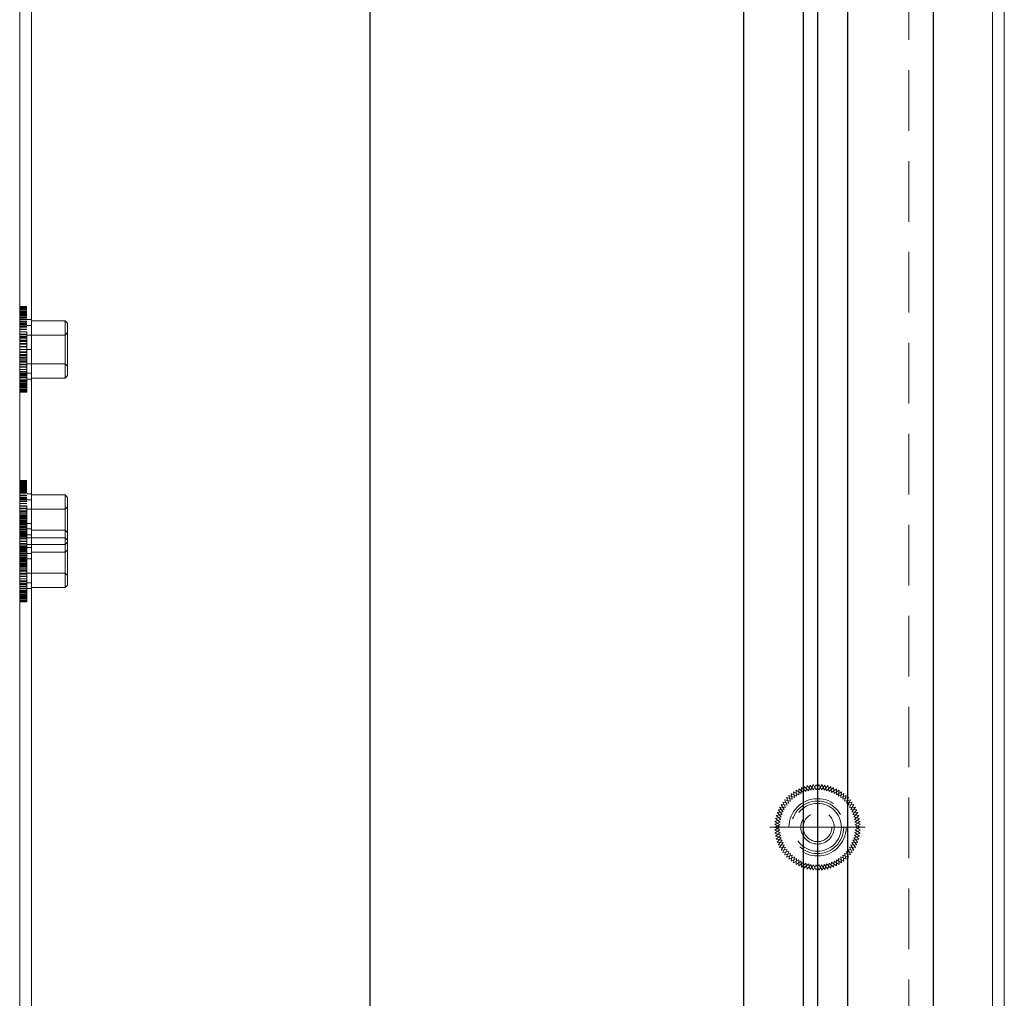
# Model space of a CAD drawing. Header units: millimetres. Extents: x 4065 to 8083, y -652 to 5416.
# Tile 98 of 256: x 4649 to 4731, y 2887 to 2969. Entities that reach past the tile are written whole.
import ezdxf

# ---------------------------------------------------------------- set-up
doc = ezdxf.new("R2010")
doc.units = ezdxf.units.MM
doc.header["$LTSCALE"] = 0.8
doc.header["$PDMODE"] = 3
doc.header["$PDSIZE"] = 0.3125
doc.linetypes.add('CENTER', pattern=[50.8, 31.75, -6.35, 6.35, -6.35])
doc.linetypes.add('HIDDEN', pattern=[9.525, 6.35, -3.175])
doc.layers.get('0').update_dxf_attribs({"linetype": 'CONTINUOUS', "lineweight": 0})
doc.layers.get('Defpoints').update_dxf_attribs({"linetype": 'CONTINUOUS', "lineweight": 0})
for name, color, linetype, lineweight in [('1', 2, 'CENTER', 0), ('2', 3, 'CONTINUOUS', 0), ('3', 5, 'HIDDEN', 0)]:
    doc.layers.add(name, color=color, linetype=linetype, lineweight=lineweight)
doc.styles.get("Standard").update_dxf_attribs({"font": 'romans.shx', "width": 0.8, "oblique": 5, "bigfont": 'whgtxt.shx'})
doc.dimstyles.get("Standard").update_dxf_attribs({"dimtxt": 2.5, "dimasz": 2.5, "dimexe": 0.8, "dimexo": 0.8, "dimgap": 0.8, "dimtad": 1, "dimdsep": 46, "dimtxsty": 'Standard', "dimcen": 0, "dimclrd": 3, "dimclre": 3, "dimclrt": 3, "dimazin": 0, "dimtp": 0.001, "dimtm": 0.001, "dimtfac": 1, "dimtmove": 0, "dimatfit": 3, "dimfxl": 0, "dimtolj": 1, "dimarcsym": 0})

# ---------------------------------------------------------------- blocks, each defined once
blk = doc.blocks.new('X')
at = {"layer": '1'}
for p, q in [((5251.839, 13719.592), (5251.839, 13727.592)), ((5247.839, 13723.592), (5255.839, 13723.592))]:
    blk.add_line(p, q, dxfattribs=at)
blk = doc.blocks.new('*D856')
at = {"layer": '2', "color": 3, "lineweight": -2}
for p, q in [((4678.181, 3292.73), (4678.181, 2794.698)), ((4648.831, 2817.48), (4648.831, 2794.698)), ((4651.331, 2795.498), (4675.681, 2795.498))]:
    blk.add_line(p, q, dxfattribs=at)
at = {"layer": '2', "color": 3}
for points in [[(4651.331, 2795.915), (4651.331, 2795.082), (4648.831, 2795.498)], [(4675.681, 2795.915), (4675.681, 2795.082), (4678.181, 2795.498)]]:
    blk.add_solid(points, dxfattribs=at)
at = {"layer": 'Defpoints', "color": 0}
for p in [(4678.181, 3293.53), (4648.831, 2818.28), (4678.181, 2795.498)]:
    blk.add_point(p, dxfattribs=at)
at = {"layer": '2', "color": 3, "insert": (4663.506, 2797.548), "char_height": 2.5, "attachment_point": 5}
blk.add_mtext('\\A1;29.35', dxfattribs=at)
blk = doc.blocks.new('*D858')
at = {"layer": '2', "color": 3, "lineweight": -2}
for p, q in [((4709.481, 3094.48), (4709.481, 2785.698)), ((4648.831, 2817.48), (4648.831, 2785.698)), ((4651.331, 2786.498), (4706.981, 2786.498))]:
    blk.add_line(p, q, dxfattribs=at)
at = {"layer": '2', "color": 3}
for points in [[(4651.331, 2786.915), (4651.331, 2786.082), (4648.831, 2786.498)], [(4706.981, 2786.915), (4706.981, 2786.082), (4709.481, 2786.498)]]:
    blk.add_solid(points, dxfattribs=at)
at = {"layer": 'Defpoints', "color": 0}
for p in [(4709.481, 3095.28), (4648.831, 2818.28), (4709.481, 2786.498)]:
    blk.add_point(p, dxfattribs=at)
at = {"layer": '2', "color": 3, "insert": (4679.156, 2788.548), "char_height": 2.5, "attachment_point": 5}
blk.add_mtext('\\A1;60.65', dxfattribs=at)
blk = doc.blocks.new('*D859')
at = {"layer": '2', "color": 3, "lineweight": -2}
for p, q in [((4714.481, 3114.48), (4714.481, 2781.198)), ((4648.831, 2817.48), (4648.831, 2781.198)), ((4651.331, 2781.998), (4711.981, 2781.998))]:
    blk.add_line(p, q, dxfattribs=at)
at = {"layer": '2', "color": 3}
for points in [[(4651.331, 2782.415), (4651.331, 2781.582), (4648.831, 2781.998)], [(4711.981, 2782.415), (4711.981, 2781.582), (4714.481, 2781.998)]]:
    blk.add_solid(points, dxfattribs=at)
at = {"layer": 'Defpoints', "color": 0}
for p in [(4714.481, 3115.28), (4648.831, 2818.28), (4714.481, 2781.998)]:
    blk.add_point(p, dxfattribs=at)
at = {"layer": '2', "color": 3, "insert": (4681.656, 2784.048), "char_height": 2.5, "attachment_point": 5}
blk.add_mtext('\\A1;65.65', dxfattribs=at)
blk = doc.blocks.new('*D860')
at = {"layer": '2', "color": 3, "lineweight": -2}
for p, q in [((4718.181, 3292.73), (4718.181, 2766.618)), ((4648.831, 2817.48), (4648.831, 2766.618)), ((4651.331, 2767.418), (4715.681, 2767.418))]:
    blk.add_line(p, q, dxfattribs=at)
at = {"layer": '2', "color": 3}
for points in [[(4651.331, 2767.834), (4651.331, 2767.001), (4648.831, 2767.418)], [(4715.681, 2767.834), (4715.681, 2767.001), (4718.181, 2767.418)]]:
    blk.add_solid(points, dxfattribs=at)
at = {"layer": 'Defpoints', "color": 0}
for p in [(4718.181, 3293.53), (4648.831, 2818.28), (4718.181, 2767.418)]:
    blk.add_point(p, dxfattribs=at)
at = {"layer": '2', "color": 3, "insert": (4683.506, 2769.468), "char_height": 2.5, "attachment_point": 5}
blk.add_mtext('\\A1;69.35', dxfattribs=at)
blk = doc.blocks.new('*D861')
at = {"layer": '2', "color": 3, "lineweight": -2}
for p, q in [((4725.381, 3192.73), (4725.381, 2761.115)), ((4648.831, 2817.48), (4648.831, 2761.115)), ((4651.331, 2761.915), (4722.881, 2761.915))]:
    blk.add_line(p, q, dxfattribs=at)
at = {"layer": '2', "color": 3}
for points in [[(4651.331, 2762.331), (4651.331, 2761.498), (4648.831, 2761.915)], [(4722.881, 2762.331), (4722.881, 2761.498), (4725.381, 2761.915)]]:
    blk.add_solid(points, dxfattribs=at)
at = {"layer": 'Defpoints', "color": 0}
for p in [(4725.381, 3193.53), (4648.831, 2818.28), (4725.381, 2761.915)]:
    blk.add_point(p, dxfattribs=at)
at = {"layer": '2', "color": 3, "insert": (4687.106, 2763.965), "char_height": 2.5, "attachment_point": 5}
blk.add_mtext('\\A1;76.55', dxfattribs=at)
blk = doc.blocks.new('*D862')
at = {"layer": '2', "color": 3, "lineweight": -2}
for p, q in [((4715.681, 3056.03), (4715.681, 2776.698)), ((4648.831, 2817.48), (4648.831, 2776.698)), ((4651.331, 2777.498), (4713.181, 2777.498))]:
    blk.add_line(p, q, dxfattribs=at)
at = {"layer": '2', "color": 3}
for points in [[(4651.331, 2777.915), (4651.331, 2777.082), (4648.831, 2777.498)], [(4713.181, 2777.915), (4713.181, 2777.082), (4715.681, 2777.498)]]:
    blk.add_solid(points, dxfattribs=at)
at = {"layer": 'Defpoints', "color": 0}
for p in [(4715.681, 3056.83), (4648.831, 2818.28), (4715.681, 2777.498)]:
    blk.add_point(p, dxfattribs=at)
at = {"layer": '2', "color": 3, "insert": (4682.256, 2779.548), "char_height": 2.5, "attachment_point": 5}
blk.add_mtext('\\A1;66.85', dxfattribs=at)

msp = doc.modelspace()

# ---------------------------------------------------------------- linework, layer by layer
for p, q in [((4648.831, 2818.28), (4648.831, 3391.28)), ((4649.831, 3391.28), (4649.831, 2824.28)), ((4730.331, 2824.28), (4730.331, 3375.28)), ((4731.331, 2824.28), (4731.331, 3374.28))]:
    msp.add_line(p, q)
at = {"layer": '3'}
for p, q in [((4649.831, 3391.28), (4649.831, 2824.28)), ((4723.331, 2837.28), (4723.331, 3374.28)), ((4730.331, 3374.28), (4730.331, 2824.28)), ((4648.831, 2944.478), (4649.431, 2944.478)), ((4648.831, 2937.282), (4648.831, 2944.478)), ((4648.831, 2944.46), (4649.431, 2944.46)), ((4648.831, 2944.425), (4649.431, 2944.425)), ((4649.431, 2937.282), (4649.431, 2944.478)), ((4648.831, 2944.373), (4649.431, 2944.373)), ((4648.831, 2944.304), (4649.431, 2944.304)), ((4648.831, 2944.218), (4649.431, 2944.218)), ((4648.831, 2944.116), (4649.431, 2944.116)), ((4649.431, 2944.034), (4648.831, 2944.034)), ((4649.431, 2944.019), (4648.831, 2944.019)), ((4648.831, 2943.998), (4649.431, 2943.998)), ((4649.431, 2943.988), (4648.831, 2943.988)), ((4649.431, 2943.942), (4648.831, 2943.942)), ((4649.431, 2943.882), (4648.831, 2943.882)), ((4648.831, 2943.864), (4649.431, 2943.864)), ((4649.431, 2943.806), (4648.831, 2943.806)), ((4649.431, 2943.717), (4648.831, 2943.717)), ((4649.431, 2943.613), (4648.831, 2943.613)), ((4648.831, 2943.555), (4649.431, 2943.555)), ((4649.431, 2943.497), (4648.831, 2943.497)), ((4648.831, 2943.381), (4649.431, 2943.381)), ((4649.831, 2943.38), (4648.831, 2943.38)), ((4648.831, 2943.38), (4648.831, 2938.38)), ((4649.431, 2943.367), (4648.831, 2943.367)), ((4649.431, 2943.226), (4648.831, 2943.226)), ((4648.831, 2943.194), (4649.431, 2943.194)), ((4649.431, 2943.072), (4648.831, 2943.072)), ((4648.831, 2942.996), (4649.431, 2942.996)), ((4649.431, 2942.909), (4648.831, 2942.909)), ((4648.831, 2942.788), (4649.431, 2942.788)), ((4649.431, 2942.88), (4649.831, 2942.88)), ((4649.831, 2943.28), (4652.631, 2943.28)), ((4649.831, 2938.48), (4649.831, 2943.28)), ((4652.831, 2943.08), (4652.631, 2943.28)), ((4652.631, 2943.28), (4652.631, 2938.48)), ((4652.831, 2938.68), (4652.831, 2943.08)), ((4649.431, 2942.735), (4648.831, 2942.735)), ((4648.831, 2942.57), (4649.431, 2942.57)), ((4649.431, 2942.553), (4648.831, 2942.553)), ((4649.431, 2942.362), (4648.831, 2942.362)), ((4648.831, 2942.344), (4649.431, 2942.344)), ((4649.431, 2942.164), (4648.831, 2942.164)), ((4648.831, 2942.111), (4649.431, 2942.111)), ((4649.431, 2941.959), (4648.831, 2941.959)), ((4649.431, 2942.08), (4652.631, 2942.08)), ((4652.631, 2942.08), (4652.831, 2942.28)), ((4648.831, 2941.872), (4649.431, 2941.872)), ((4649.431, 2941.75), (4648.831, 2941.75)), ((4648.831, 2941.628), (4649.431, 2941.628)), ((4649.431, 2941.536), (4648.831, 2941.536)), ((4648.831, 2941.381), (4649.431, 2941.381)), ((4649.431, 2941.319), (4648.831, 2941.319)), ((4648.831, 2941.131), (4649.431, 2941.131)), ((4649.431, 2941.1), (4648.831, 2941.1)), ((4649.431, 2940.88), (4648.831, 2940.88)), ((4648.831, 2940.88), (4649.831, 2940.88)), ((4649.431, 2940.66), (4648.831, 2940.66)), ((4648.831, 2940.629), (4649.431, 2940.629)), ((4649.431, 2940.441), (4648.831, 2940.441)), ((4648.831, 2940.379), (4649.431, 2940.379)), ((4649.431, 2940.224), (4648.831, 2940.224)), ((4648.831, 2940.131), (4649.431, 2940.131)), ((4649.431, 2940.01), (4648.831, 2940.01)), ((4648.831, 2939.888), (4649.431, 2939.888)), ((4649.431, 2939.8), (4648.831, 2939.8)), ((4648.831, 2939.649), (4649.431, 2939.649)), ((4649.431, 2939.596), (4648.831, 2939.596)), ((4649.431, 2939.68), (4652.631, 2939.68)), ((4652.631, 2939.68), (4652.831, 2939.48)), ((4648.831, 2939.416), (4649.431, 2939.416)), ((4649.431, 2939.398), (4648.831, 2939.398)), ((4649.431, 2939.207), (4648.831, 2939.207)), ((4648.831, 2939.19), (4649.431, 2939.19)), ((4649.431, 2939.025), (4648.831, 2939.025)), ((4648.831, 2938.972), (4649.431, 2938.972)), ((4649.431, 2938.851), (4648.831, 2938.851)), ((4648.831, 2938.764), (4649.431, 2938.764)), ((4649.431, 2938.687), (4648.831, 2938.687)), ((4649.431, 2938.88), (4649.831, 2938.88)), ((4652.831, 2938.68), (4652.631, 2938.48)), ((4648.831, 2938.566), (4649.431, 2938.566)), ((4649.431, 2938.534), (4648.831, 2938.534)), ((4649.431, 2938.393), (4648.831, 2938.393)), ((4649.831, 2938.38), (4648.831, 2938.38)), ((4648.831, 2938.379), (4649.431, 2938.379)), ((4649.431, 2938.263), (4648.831, 2938.263)), ((4648.831, 2938.205), (4649.431, 2938.205)), ((4649.431, 2938.147), (4648.831, 2938.147)), ((4649.431, 2938.043), (4648.831, 2938.043)), ((4649.431, 2937.953), (4648.831, 2937.953)), ((4648.831, 2937.895), (4649.431, 2937.895)), ((4649.431, 2937.878), (4648.831, 2937.878)), ((4649.831, 2938.48), (4652.631, 2938.48)), ((4649.431, 2937.817), (4648.831, 2937.817)), ((4649.431, 2937.772), (4648.831, 2937.772)), ((4648.831, 2937.762), (4649.431, 2937.762)), ((4649.431, 2937.741), (4648.831, 2937.741)), ((4649.431, 2937.726), (4648.831, 2937.726)), ((4648.831, 2937.644), (4649.431, 2937.644)), ((4648.831, 2937.542), (4649.431, 2937.542)), ((4648.831, 2937.456), (4649.431, 2937.456)), ((4648.831, 2937.387), (4649.431, 2937.387)), ((4648.831, 2937.335), (4649.431, 2937.335)), ((4648.831, 2937.3), (4649.431, 2937.3)), ((4648.831, 2937.282), (4649.431, 2937.282)), ((4648.831, 2929.878), (4649.431, 2929.878)), ((4648.831, 2922.682), (4648.831, 2929.878)), ((4648.831, 2929.86), (4649.431, 2929.86)), ((4648.831, 2929.825), (4649.431, 2929.825)), ((4648.831, 2929.773), (4649.431, 2929.773)), ((4648.831, 2929.704), (4649.431, 2929.704)), ((4648.831, 2929.618), (4649.431, 2929.618)), ((4649.431, 2922.682), (4649.431, 2929.878)), ((4648.831, 2929.516), (4649.431, 2929.516)), ((4649.431, 2929.434), (4648.831, 2929.434)), ((4649.431, 2929.419), (4648.831, 2929.419)), ((4648.831, 2929.398), (4649.431, 2929.398)), ((4649.431, 2929.388), (4648.831, 2929.388)), ((4649.431, 2929.342), (4648.831, 2929.342)), ((4649.431, 2929.282), (4648.831, 2929.282)), ((4648.831, 2929.264), (4649.431, 2929.264)), ((4649.431, 2929.206), (4648.831, 2929.206)), ((4649.431, 2929.117), (4648.831, 2929.117)), ((4649.431, 2929.013), (4648.831, 2929.013)), ((4648.831, 2928.955), (4649.431, 2928.955)), ((4649.431, 2928.897), (4648.831, 2928.897)), ((4648.831, 2928.781), (4649.431, 2928.781)), ((4649.831, 2928.78), (4648.831, 2928.78)), ((4648.831, 2920.83), (4648.831, 2928.78)), ((4649.431, 2928.767), (4648.831, 2928.767)), ((4649.431, 2928.626), (4648.831, 2928.626)), ((4648.831, 2928.594), (4649.431, 2928.594)), ((4649.431, 2928.472), (4648.831, 2928.472)), ((4648.831, 2928.396), (4649.431, 2928.396)), ((4649.431, 2928.309), (4648.831, 2928.309)), ((4648.831, 2928.188), (4649.431, 2928.188)), ((4649.431, 2928.135), (4648.831, 2928.135)), ((4648.831, 2927.97), (4649.431, 2927.97)), ((4649.431, 2927.953), (4648.831, 2927.953)), ((4649.431, 2928.28), (4649.831, 2928.28)), ((4649.831, 2928.68), (4652.631, 2928.68)), ((4649.831, 2923.88), (4649.831, 2928.68)), ((4652.831, 2928.48), (4652.631, 2928.68)), ((4652.631, 2928.68), (4652.631, 2923.88)), ((4652.831, 2924.08), (4652.831, 2928.48)), ((4649.431, 2927.762), (4648.831, 2927.762)), ((4648.831, 2927.744), (4649.431, 2927.744)), ((4649.431, 2927.564), (4648.831, 2927.564)), ((4648.831, 2927.511), (4649.431, 2927.511)), ((4649.431, 2927.359), (4648.831, 2927.359)), ((4648.831, 2927.272), (4649.431, 2927.272)), ((4649.431, 2927.15), (4648.831, 2927.15)), ((4649.431, 2927.48), (4652.631, 2927.48)), ((4652.631, 2927.48), (4652.831, 2927.68)), ((4648.831, 2927.028), (4649.431, 2927.028)), ((4649.431, 2926.936), (4648.831, 2926.936)), ((4648.831, 2926.928), (4649.431, 2926.928)), ((4648.831, 2919.732), (4648.831, 2926.928)), ((4648.831, 2926.91), (4649.431, 2926.91)), ((4648.831, 2926.875), (4649.431, 2926.875)), ((4648.831, 2926.823), (4649.431, 2926.823)), ((4648.831, 2926.781), (4649.431, 2926.781)), ((4648.831, 2926.754), (4649.431, 2926.754)), ((4649.431, 2926.719), (4648.831, 2926.719)), ((4648.831, 2926.668), (4649.431, 2926.668)), ((4648.831, 2926.566), (4649.431, 2926.566)), ((4648.831, 2926.531), (4649.431, 2926.531)), ((4649.431, 2926.5), (4648.831, 2926.5)), ((4649.431, 2926.484), (4648.831, 2926.484)), ((4649.431, 2926.469), (4648.831, 2926.469)), ((4648.831, 2926.448), (4649.431, 2926.448)), ((4649.431, 2926.438), (4648.831, 2926.438)), ((4649.431, 2926.392), (4648.831, 2926.392)), ((4649.431, 2926.332), (4648.831, 2926.332)), ((4648.831, 2926.314), (4649.431, 2926.314)), ((4649.431, 2926.28), (4648.831, 2926.28)), ((4648.831, 2926.28), (4649.831, 2926.28)), ((4649.431, 2919.732), (4649.431, 2926.928)), ((4649.431, 2926.256), (4648.831, 2926.256)), ((4649.431, 2926.167), (4648.831, 2926.167)), ((4649.431, 2926.063), (4648.831, 2926.063)), ((4649.431, 2926.06), (4648.831, 2926.06)), ((4648.831, 2926.029), (4649.431, 2926.029)), ((4648.831, 2926.005), (4649.431, 2926.005)), ((4649.431, 2925.947), (4648.831, 2925.947)), ((4649.431, 2925.841), (4648.831, 2925.841)), ((4648.831, 2925.831), (4649.431, 2925.831)), ((4648.831, 2925.83), (4649.831, 2925.83)), ((4649.431, 2925.817), (4648.831, 2925.817)), ((4648.831, 2925.779), (4649.431, 2925.779)), ((4649.431, 2925.676), (4648.831, 2925.676)), ((4648.831, 2925.644), (4649.431, 2925.644)), ((4649.431, 2925.624), (4648.831, 2925.624)), ((4648.831, 2925.531), (4649.431, 2925.531)), ((4649.431, 2925.522), (4648.831, 2925.522)), ((4649.831, 2925.73), (4652.631, 2925.73)), ((4649.831, 2920.93), (4649.831, 2925.73)), ((4652.831, 2925.53), (4652.631, 2925.73)), ((4652.631, 2925.73), (4652.631, 2920.93)), ((4652.831, 2921.13), (4652.831, 2925.53)), ((4648.831, 2925.446), (4649.431, 2925.446)), ((4649.431, 2925.41), (4648.831, 2925.41)), ((4649.431, 2925.359), (4648.831, 2925.359)), ((4648.831, 2925.288), (4649.431, 2925.288)), ((4648.831, 2925.238), (4649.431, 2925.238)), ((4649.431, 2925.2), (4648.831, 2925.2)), ((4649.431, 2925.185), (4648.831, 2925.185)), ((4648.831, 2925.049), (4649.431, 2925.049)), ((4648.831, 2925.02), (4649.431, 2925.02)), ((4649.431, 2925.003), (4648.831, 2925.003)), ((4649.431, 2924.996), (4648.831, 2924.996)), ((4648.831, 2924.816), (4649.431, 2924.816)), ((4649.431, 2924.812), (4648.831, 2924.812)), ((4649.431, 2924.798), (4648.831, 2924.798)), ((4648.831, 2924.794), (4649.431, 2924.794)), ((4649.431, 2925.33), (4649.831, 2925.33)), ((4649.431, 2925.08), (4652.631, 2925.08)), ((4652.631, 2925.08), (4652.831, 2924.88)), ((4652.631, 2924.53), (4652.831, 2924.73)), ((4649.431, 2924.614), (4648.831, 2924.614)), ((4649.431, 2924.607), (4648.831, 2924.607)), ((4648.831, 2924.59), (4649.431, 2924.59)), ((4648.831, 2924.561), (4649.431, 2924.561)), ((4649.431, 2924.425), (4648.831, 2924.425)), ((4649.431, 2924.409), (4648.831, 2924.409)), ((4648.831, 2924.372), (4649.431, 2924.372)), ((4648.831, 2924.322), (4649.431, 2924.322)), ((4649.431, 2924.251), (4648.831, 2924.251)), ((4649.431, 2924.2), (4648.831, 2924.2)), ((4648.831, 2924.164), (4649.431, 2924.164)), ((4649.431, 2924.087), (4648.831, 2924.087)), ((4648.831, 2924.078), (4649.431, 2924.078)), ((4649.431, 2923.986), (4648.831, 2923.986)), ((4648.831, 2923.966), (4649.431, 2923.966)), ((4649.431, 2923.934), (4648.831, 2923.934)), ((4648.831, 2923.831), (4649.431, 2923.831)), ((4649.431, 2924.53), (4652.631, 2924.53)), ((4649.431, 2924.28), (4649.831, 2924.28)), ((4649.831, 2923.88), (4652.631, 2923.88)), ((4652.831, 2924.08), (4652.631, 2923.88)), ((4649.431, 2923.793), (4648.831, 2923.793)), ((4649.831, 2923.78), (4648.831, 2923.78)), ((4648.831, 2923.779), (4649.431, 2923.779)), ((4649.431, 2923.769), (4648.831, 2923.769)), ((4649.431, 2923.663), (4648.831, 2923.663)), ((4648.831, 2923.605), (4649.431, 2923.605)), ((4648.831, 2923.581), (4649.431, 2923.581)), ((4649.431, 2923.55), (4648.831, 2923.55)), ((4649.431, 2923.547), (4648.831, 2923.547)), ((4649.431, 2923.443), (4648.831, 2923.443)), ((4649.431, 2923.353), (4648.831, 2923.353)), ((4649.431, 2923.33), (4648.831, 2923.33)), ((4648.831, 2923.33), (4649.831, 2923.33)), ((4648.831, 2923.295), (4649.431, 2923.295)), ((4649.431, 2923.278), (4648.831, 2923.278)), ((4649.431, 2923.217), (4648.831, 2923.217)), ((4649.431, 2923.172), (4648.831, 2923.172)), ((4648.831, 2923.162), (4649.431, 2923.162)), ((4649.431, 2923.141), (4648.831, 2923.141)), ((4649.431, 2923.126), (4648.831, 2923.126)), ((4649.431, 2923.11), (4648.831, 2923.11)), ((4648.831, 2923.079), (4649.431, 2923.079)), ((4648.831, 2923.044), (4649.431, 2923.044)), ((4648.831, 2922.942), (4649.431, 2922.942)), ((4649.431, 2922.891), (4648.831, 2922.891)), ((4648.831, 2922.856), (4649.431, 2922.856)), ((4648.831, 2922.829), (4649.431, 2922.829)), ((4648.831, 2922.787), (4649.431, 2922.787)), ((4648.831, 2922.735), (4649.431, 2922.735)), ((4648.831, 2922.7), (4649.431, 2922.7)), ((4648.831, 2922.682), (4649.431, 2922.682)), ((4649.431, 2922.674), (4648.831, 2922.674)), ((4648.831, 2922.581), (4649.431, 2922.581)), ((4649.431, 2922.46), (4648.831, 2922.46)), ((4648.831, 2922.338), (4649.431, 2922.338)), ((4649.431, 2922.25), (4648.831, 2922.25)), ((4648.831, 2922.099), (4649.431, 2922.099)), ((4649.431, 2922.046), (4648.831, 2922.046)), ((4648.831, 2921.866), (4649.431, 2921.866)), ((4649.431, 2921.848), (4648.831, 2921.848)), ((4649.431, 2921.657), (4648.831, 2921.657)), ((4648.831, 2921.64), (4649.431, 2921.64)), ((4649.431, 2921.475), (4648.831, 2921.475)), ((4648.831, 2921.422), (4649.431, 2921.422)), ((4649.431, 2922.13), (4652.631, 2922.13)), ((4649.431, 2921.33), (4649.831, 2921.33)), ((4652.631, 2922.13), (4652.831, 2921.93)), ((4649.431, 2921.301), (4648.831, 2921.301)), ((4648.831, 2921.214), (4649.431, 2921.214)), ((4649.431, 2921.137), (4648.831, 2921.137)), ((4648.831, 2921.016), (4649.431, 2921.016)), ((4649.431, 2920.984), (4648.831, 2920.984)), ((4649.431, 2920.843), (4648.831, 2920.843)), ((4648.831, 2920.83), (4649.831, 2920.83)), ((4648.831, 2920.829), (4649.431, 2920.829)), ((4649.431, 2920.713), (4648.831, 2920.713)), ((4648.831, 2920.655), (4649.431, 2920.655)), ((4649.431, 2920.597), (4648.831, 2920.597)), ((4649.831, 2920.93), (4652.631, 2920.93)), ((4652.831, 2921.13), (4652.631, 2920.93)), ((4649.431, 2920.493), (4648.831, 2920.493)), ((4649.431, 2920.403), (4648.831, 2920.403)), ((4648.831, 2920.345), (4649.431, 2920.345)), ((4649.431, 2920.328), (4648.831, 2920.328)), ((4649.431, 2920.267), (4648.831, 2920.267)), ((4649.431, 2920.222), (4648.831, 2920.222)), ((4648.831, 2920.212), (4649.431, 2920.212)), ((4649.431, 2920.191), (4648.831, 2920.191)), ((4649.431, 2920.176), (4648.831, 2920.176)), ((4648.831, 2920.094), (4649.431, 2920.094)), ((4648.831, 2919.992), (4649.431, 2919.992)), ((4648.831, 2919.906), (4649.431, 2919.906)), ((4648.831, 2919.837), (4649.431, 2919.837)), ((4648.831, 2919.785), (4649.431, 2919.785)), ((4648.831, 2919.75), (4649.431, 2919.75)), ((4648.831, 2919.732), (4649.431, 2919.732)), ((4714.103, 2904.066), (4714.498, 2903.756)), ((4714.103, 2903.563), (4714.103, 2904.066)), ((4714.332, 2904.168), (4714.297, 2903.667)), ((4714.706, 2903.832), (4714.332, 2904.168)), ((4714.498, 2903.756), (4714.568, 2904.254)), ((4714.568, 2904.254), (4714.917, 2903.892)), ((4714.81, 2904.323), (4714.706, 2903.832)), ((4715.133, 2903.938), (4714.81, 2904.323)), ((4714.917, 2903.892), (4715.056, 2904.375)), ((4715.056, 2904.375), (4715.351, 2903.969)), ((4715.305, 2904.41), (4715.133, 2903.938)), ((4715.571, 2903.984), (4715.305, 2904.41)), ((4715.351, 2903.969), (4715.555, 2904.428)), ((4715.555, 2904.428), (4715.791, 2903.984)), ((4715.806, 2904.428), (4715.571, 2903.984)), ((4715.791, 2903.984), (4716.057, 2904.41)), ((4716.011, 2903.969), (4715.806, 2904.428)), ((4716.306, 2904.375), (4716.011, 2903.969)), ((4716.057, 2904.41), (4716.229, 2903.938)), ((4716.229, 2903.938), (4716.552, 2904.323)), ((4716.444, 2903.892), (4716.306, 2904.375)), ((4716.793, 2904.254), (4716.444, 2903.892)), ((4716.552, 2904.323), (4716.656, 2903.832)), ((4716.656, 2903.832), (4717.029, 2904.168)), ((4716.863, 2903.756), (4716.793, 2904.254)), ((4717.259, 2904.066), (4716.863, 2903.756)), ((4717.029, 2904.168), (4717.064, 2903.667)), ((4717.259, 2903.563), (4717.259, 2904.066)), ((4713.569, 2903.176), (4713.091, 2903.331)), ((4713.091, 2903.331), (4713.263, 2902.859)), ((4713.272, 2903.505), (4713.738, 2903.317)), ((4713.41, 2903.022), (4713.272, 2903.505)), ((4713.916, 2903.447), (4713.464, 2903.667)), ((4713.464, 2903.667), (4713.569, 2903.176)), ((4713.668, 2903.814), (4714.103, 2903.563)), ((4713.738, 2903.317), (4713.668, 2903.814)), ((4714.297, 2903.667), (4713.881, 2903.948)), ((4713.881, 2903.948), (4713.916, 2903.447)), ((4717.064, 2903.667), (4717.481, 2903.948)), ((4717.694, 2903.814), (4717.259, 2903.563)), ((4717.481, 2903.948), (4717.446, 2903.447)), ((4717.446, 2903.447), (4717.897, 2903.667)), ((4717.624, 2903.317), (4717.694, 2903.814)), ((4718.09, 2903.505), (4717.624, 2903.317)), ((4717.897, 2903.667), (4717.793, 2903.176)), ((4717.793, 2903.176), (4718.27, 2903.331)), ((4717.951, 2903.022), (4718.09, 2903.505)), ((4718.27, 2903.331), (4718.099, 2902.859)), ((4713.004, 2902.503), (4712.502, 2902.52)), ((4712.502, 2902.52), (4712.797, 2902.114)), ((4712.628, 2902.738), (4713.127, 2902.685)), ((4712.894, 2902.312), (4712.628, 2902.738)), ((4713.263, 2902.859), (4712.768, 2902.946)), ((4712.768, 2902.946), (4713.004, 2902.503)), ((4712.923, 2903.144), (4713.41, 2903.022)), ((4713.127, 2902.685), (4712.923, 2903.144)), ((4718.439, 2903.144), (4717.951, 2903.022)), ((4718.099, 2902.859), (4718.593, 2902.946)), ((4718.234, 2902.685), (4718.439, 2903.144)), ((4718.734, 2902.738), (4718.234, 2902.685)), ((4718.593, 2902.946), (4718.358, 2902.503)), ((4718.358, 2902.503), (4718.859, 2902.52)), ((4718.468, 2902.312), (4718.734, 2902.738)), ((4718.859, 2902.52), (4718.564, 2902.114)), ((4712.647, 2901.7), (4712.16, 2901.578)), ((4712.16, 2901.578), (4712.555, 2901.269)), ((4712.22, 2901.822), (4712.715, 2901.909)), ((4712.594, 2901.486), (4712.22, 2901.822)), ((4712.797, 2902.114), (4712.298, 2902.061)), ((4712.298, 2902.061), (4712.647, 2901.7)), ((4712.392, 2902.294), (4712.894, 2902.312)), ((4712.715, 2901.909), (4712.392, 2902.294)), ((4718.97, 2902.294), (4718.468, 2902.312)), ((4718.564, 2902.114), (4719.064, 2902.061)), ((4718.647, 2901.909), (4718.97, 2902.294)), ((4719.141, 2901.822), (4718.647, 2901.909)), ((4719.064, 2902.061), (4718.715, 2901.7)), ((4718.715, 2901.7), (4719.202, 2901.578)), ((4718.768, 2901.486), (4719.141, 2901.822)), ((4719.202, 2901.578), (4718.806, 2901.269)), ((4712.081, 2900.83), (4712.532, 2901.05)), ((4712.532, 2900.61), (4712.081, 2900.83)), ((4712.555, 2901.269), (4712.09, 2901.081)), ((4712.09, 2901.081), (4712.525, 2900.83)), ((4712.525, 2900.83), (4712.09, 2900.579)), ((4712.116, 2901.331), (4712.594, 2901.486)), ((4712.532, 2901.05), (4712.116, 2901.331)), ((4719.246, 2901.331), (4718.768, 2901.486)), ((4718.806, 2901.269), (4719.272, 2901.081)), ((4718.829, 2901.05), (4719.246, 2901.331)), ((4719.281, 2900.83), (4718.829, 2901.05)), ((4718.829, 2900.61), (4719.281, 2900.83)), ((4719.272, 2901.081), (4718.837, 2900.83)), ((4718.837, 2900.83), (4719.272, 2900.579)), ((4712.09, 2900.579), (4712.555, 2900.391)), ((4712.116, 2900.329), (4712.532, 2900.61)), ((4712.594, 2900.174), (4712.116, 2900.329)), ((4712.555, 2900.391), (4712.16, 2900.081)), ((4712.16, 2900.081), (4712.647, 2899.96)), ((4712.22, 2899.838), (4712.594, 2900.174)), ((4712.647, 2899.96), (4712.298, 2899.599)), ((4719.202, 2900.081), (4718.715, 2899.96)), ((4718.715, 2899.96), (4719.064, 2899.599)), ((4718.768, 2900.174), (4719.246, 2900.329)), ((4719.141, 2899.838), (4718.768, 2900.174)), ((4719.272, 2900.579), (4718.806, 2900.391)), ((4718.806, 2900.391), (4719.202, 2900.081)), ((4719.246, 2900.329), (4718.829, 2900.61)), ((4712.715, 2899.75), (4712.22, 2899.838)), ((4712.298, 2899.599), (4712.797, 2899.546)), ((4712.392, 2899.366), (4712.715, 2899.75)), ((4712.894, 2899.348), (4712.392, 2899.366)), ((4712.797, 2899.546), (4712.502, 2899.14)), ((4712.502, 2899.14), (4713.004, 2899.157)), ((4712.628, 2898.922), (4712.894, 2899.348)), ((4713.004, 2899.157), (4712.768, 2898.714)), ((4718.859, 2899.14), (4718.358, 2899.157)), ((4718.358, 2899.157), (4718.593, 2898.714)), ((4718.468, 2899.348), (4718.97, 2899.366)), ((4718.734, 2898.922), (4718.468, 2899.348)), ((4719.064, 2899.599), (4718.564, 2899.546)), ((4718.564, 2899.546), (4718.859, 2899.14)), ((4718.647, 2899.75), (4719.141, 2899.838)), ((4718.97, 2899.366), (4718.647, 2899.75)), ((4713.127, 2898.975), (4712.628, 2898.922)), ((4712.768, 2898.714), (4713.263, 2898.801)), ((4712.923, 2898.516), (4713.127, 2898.975)), ((4713.41, 2898.637), (4712.923, 2898.516)), ((4713.263, 2898.801), (4713.091, 2898.329)), ((4713.091, 2898.329), (4713.569, 2898.484)), ((4713.272, 2898.155), (4713.41, 2898.637)), ((4713.738, 2898.343), (4713.272, 2898.155)), ((4713.569, 2898.484), (4713.464, 2897.993)), ((4713.668, 2897.845), (4713.738, 2898.343)), ((4717.624, 2898.343), (4718.09, 2898.155)), ((4717.694, 2897.845), (4717.624, 2898.343)), ((4718.27, 2898.329), (4717.793, 2898.484)), ((4717.793, 2898.484), (4717.897, 2897.993)), ((4717.951, 2898.637), (4718.439, 2898.516)), ((4718.09, 2898.155), (4717.951, 2898.637)), ((4718.593, 2898.714), (4718.099, 2898.801)), ((4718.099, 2898.801), (4718.27, 2898.329)), ((4718.234, 2898.975), (4718.734, 2898.922)), ((4718.439, 2898.516), (4718.234, 2898.975)), ((4713.464, 2897.993), (4713.916, 2898.213)), ((4714.103, 2898.097), (4713.668, 2897.845)), ((4713.916, 2898.213), (4713.881, 2897.712)), ((4713.881, 2897.712), (4714.297, 2897.993)), ((4714.103, 2897.594), (4714.103, 2898.097)), ((4714.498, 2897.903), (4714.103, 2897.594)), ((4714.297, 2897.993), (4714.332, 2897.492)), ((4714.332, 2897.492), (4714.706, 2897.828)), ((4714.568, 2897.406), (4714.498, 2897.903)), ((4714.917, 2897.767), (4714.568, 2897.406)), ((4714.706, 2897.828), (4714.81, 2897.337)), ((4714.81, 2897.337), (4715.133, 2897.722)), ((4715.056, 2897.285), (4714.917, 2897.767)), ((4715.351, 2897.691), (4715.056, 2897.285)), ((4715.133, 2897.722), (4715.305, 2897.25)), ((4715.305, 2897.25), (4715.571, 2897.676)), ((4715.555, 2897.232), (4715.351, 2897.691)), ((4715.791, 2897.676), (4715.555, 2897.232)), ((4715.571, 2897.676), (4715.806, 2897.232)), ((4716.057, 2897.25), (4715.791, 2897.676)), ((4715.806, 2897.232), (4716.011, 2897.691)), ((4716.011, 2897.691), (4716.306, 2897.285)), ((4716.229, 2897.722), (4716.057, 2897.25)), ((4716.552, 2897.337), (4716.229, 2897.722)), ((4716.306, 2897.285), (4716.444, 2897.767)), ((4716.444, 2897.767), (4716.793, 2897.406)), ((4716.656, 2897.828), (4716.552, 2897.337)), ((4717.029, 2897.492), (4716.656, 2897.828)), ((4716.793, 2897.406), (4716.863, 2897.903)), ((4716.863, 2897.903), (4717.259, 2897.594)), ((4717.064, 2897.993), (4717.029, 2897.492)), ((4717.481, 2897.712), (4717.064, 2897.993)), ((4717.259, 2898.097), (4717.694, 2897.845)), ((4717.259, 2897.594), (4717.259, 2898.097)), ((4717.897, 2897.993), (4717.446, 2898.213)), ((4717.446, 2898.213), (4717.481, 2897.712))]:
    msp.add_line(p, q, dxfattribs=at)
for radius in [2.4, 2.4, 2.2, 2.2, 2, 2, 1.4, 1.4, 1.2, 1.2]:
    msp.add_circle((4715.681, 2900.83), radius, dxfattribs=at)

# ---------------------------------------------------------------- block references
msp.add_blockref('X', (-536.158, -10822.762))

# ---------------------------------------------------------------- dimensions: what is measured, and where the dimension line sits
at = {"layer": '2'}
for base, p2, picture, middle in [((4678.181, 2795.498), (4678.181, 3293.53), '*D856', (4663.506, 2797.548)), ((4718.181, 2767.418), (4718.181, 3293.53), '*D860', (4683.506, 2769.468)), ((4714.481, 2781.998), (4714.481, 3115.28), '*D859', (4681.656, 2784.048)), ((4709.481, 2786.498), (4709.481, 3095.28), '*D858', (4679.156, 2788.548)), ((4715.681, 2777.498), (4715.681, 3056.83), '*D862', (4682.256, 2779.548))]:
    dim = msp.add_linear_dim(base=base, p1=(4648.831, 2818.28), p2=p2, dimstyle='Standard', override={"dimazin": 2}, dxfattribs=at)
    dim.commit()
    dim.dimension.update_dxf_attribs({"geometry": picture, "text_midpoint": middle})
dim = msp.add_linear_dim(base=(4725.381, 2761.915), p1=(4648.831, 2818.28), p2=(4725.381, 3193.53), dimstyle='Standard', override={"dimazin": 2}, dxfattribs=at)
dim.commit()
dim.dimension.update_dxf_attribs({"geometry": '*D861', "text_midpoint": (4687.106, 2761.915), "dimtype": 160})

doc.saveas('drawing.dxf')
